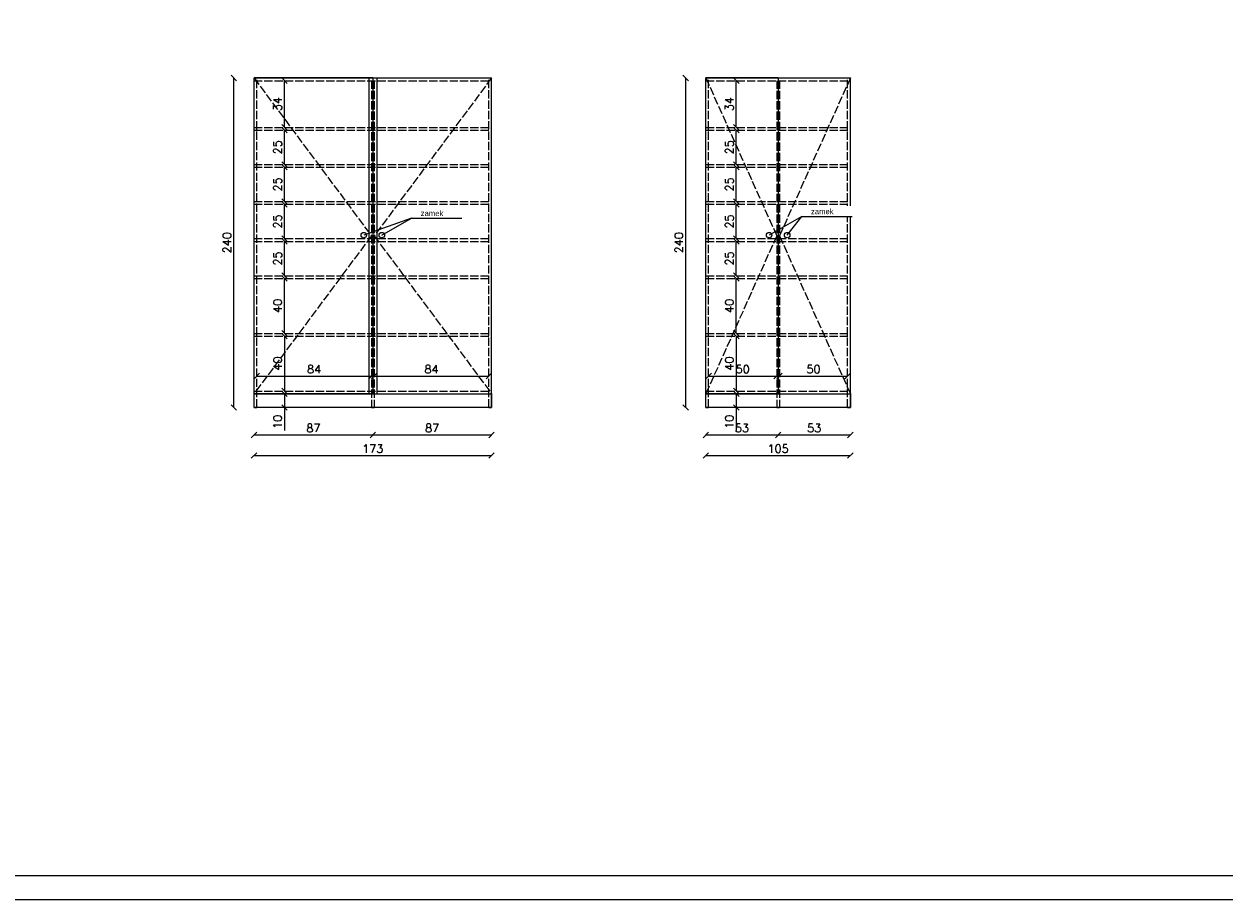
# Model space of a CAD drawing. Header units: centimetres. Extents: x 695802 to 711011, y 25963 to 44188.
# Tile 97 of 195: x 709631 to 710505, y 34296 to 34934. Entities that reach past the tile are written whole.
import ezdxf

# ---------------------------------------------------------------- set-up
doc = ezdxf.new("R2010")
doc.units = ezdxf.units.CM
doc.linetypes.add('ACAD_ISO02W100', pattern=[15, 12, -3])
doc.layers.get('0').update_dxf_attribs({"lineweight": 9})
doc.layers.get('Defpoints').update_dxf_attribs({"lineweight": 9})
doc.layers.add('Obrys powierzchni', color=50, linetype='Continuous', lineweight=9, plot=False)
for name, color, linetype, lineweight in [('S3_meble ruchome', 253, 'Continuous', 9), ('S3_wymiary', 4, 'Continuous', 0), ('Wymiary', 85, 'Continuous', 9)]:
    doc.layers.add(name, color=color, linetype=linetype, lineweight=lineweight)
doc.layers.add('S3_sufit S1', color=7, linetype='Continuous', lineweight=5, true_color=0x7f7f7f)
doc.styles.get("Standard").update_dxf_attribs({"font": 'romans.shx'})
doc.dimstyles.new('Copy of ADD-100', dxfattribs={"dimscale": 2, "dimtxt": 3, "dimasz": 2, "dimexe": 0.2, "dimexo": 0.1, "dimgap": 1, "dimtad": 1, "dimdec": 0, "dimdsep": 46, "dimtxsty": 'Standard', "dimblk": 'OBLIQUE', "dimblk1": 'ARCHTICK', "dimblk2": 'ARCHTICK', "dimcen": 0.1, "dimse1": 1, "dimse2": 1, "dimadec": 0, "dimazin": 0, "dimtfac": 1, "dimtdec": 0, "dimtofl": 0, "dimtmove": 0, "dimatfit": 3, "dimldrblk": 'OBLIQUE', "dimfxl": 0.2, "dimtolj": 1, "dimtzin": 0, "dimarcsym": 0})

# ---------------------------------------------------------------- blocks, each defined once
blk = doc.blocks.new('_Oblique')
at = {"color": 0, "linetype": 'ByBlock', "lineweight": -2}
blk.add_line((-0.5, -0.5), (0.5, 0.5), dxfattribs=at)
blk = doc.blocks.new('*D68')
at = {"layer": 'Defpoints', "color": 0, "lineweight": -3, "ltscale": 1.6}
for p in [(709798.27, 34706.97), (709798.27, 34666.97), (709820.42, 34666.97)]:
    blk.add_point(p, dxfattribs=at)
at = {"layer": 'S3_wymiary', "color": 0, "lineweight": -2, "ltscale": 1.6}
blk.add_line((709820.42, 34706.97), (709820.42, 34666.97), dxfattribs=at)
at = {"layer": 'S3_wymiary', "color": 0, "lineweight": -2, "ltscale": 1.6, "xscale": 4, "yscale": 4, "zscale": 4}
for p, rotation in [((709820.42, 34706.97), 90), ((709820.42, 34666.97), 270)]:
    blk.add_blockref('_Oblique', p, dxfattribs=dict(at, rotation=rotation))
at = {"layer": 'S3_wymiary', "color": 0, "ltscale": 1.6, "insert": (709815.42, 34686.97), "char_height": 6, "attachment_point": 5, "rotation": 90}
blk.add_mtext('\\A1;40', dxfattribs=at)
blk = doc.blocks.new('_ArchTick')
at = {"layer": 'Wymiary', "color": 0, "const_width": 0.15}
blk.add_lwpolyline([(-0.5, -0.5), (0.5, 0.5)], dxfattribs=at)
blk = doc.blocks.new('*D69')
at = {"layer": 'Defpoints', "color": 0, "lineweight": -3, "ltscale": 1.6}
for p in [(709798.27, 34748.97), (709820.42, 34748.97), (709798.27, 34708.97)]:
    blk.add_point(p, dxfattribs=at)
at = {"layer": 'S3_wymiary', "color": 0, "lineweight": -2, "ltscale": 1.6}
blk.add_line((709820.42, 34708.97), (709820.42, 34748.97), dxfattribs=at)
at = {"layer": 'S3_wymiary', "color": 0, "lineweight": -2, "ltscale": 1.6, "xscale": 4, "yscale": 4, "zscale": 4}
for p, rotation in [((709820.42, 34748.97), 90), ((709820.42, 34708.97), 270)]:
    blk.add_blockref('_Oblique', p, dxfattribs=dict(at, rotation=rotation))
at = {"layer": 'S3_wymiary', "color": 0, "ltscale": 1.6, "insert": (709815.42, 34728.97), "char_height": 6, "attachment_point": 5, "rotation": 90}
blk.add_mtext('\\A1;40', dxfattribs=at)
blk = doc.blocks.new('*D70')
at = {"layer": 'Defpoints', "color": 0, "lineweight": -3, "ltscale": 1.6}
for p in [(709798.27, 34802.97), (709820.42, 34802.97), (709798.27, 34777.97)]:
    blk.add_point(p, dxfattribs=at)
at = {"layer": 'S3_wymiary', "color": 0, "lineweight": -2, "ltscale": 1.6}
blk.add_line((709820.42, 34777.97), (709820.42, 34802.97), dxfattribs=at)
at = {"layer": 'S3_wymiary', "color": 0, "lineweight": -2, "ltscale": 1.6, "xscale": 4, "yscale": 4, "zscale": 4}
for p, rotation in [((709820.42, 34802.97), 90), ((709820.42, 34777.97), 270)]:
    blk.add_blockref('_Oblique', p, dxfattribs=dict(at, rotation=rotation))
at = {"layer": 'S3_wymiary', "color": 0, "ltscale": 1.6, "insert": (709815.42, 34790.47), "char_height": 6, "attachment_point": 5, "rotation": 90}
blk.add_mtext('\\A1;25', dxfattribs=at)
blk = doc.blocks.new('*D71')
at = {"layer": 'Defpoints', "color": 0, "lineweight": -3, "ltscale": 1.6}
for p in [(709798.27, 34775.97), (709820.42, 34775.97), (709798.27, 34750.97)]:
    blk.add_point(p, dxfattribs=at)
at = {"layer": 'S3_wymiary', "color": 0, "lineweight": -2, "ltscale": 1.6}
blk.add_line((709820.42, 34750.97), (709820.42, 34775.97), dxfattribs=at)
at = {"layer": 'S3_wymiary', "color": 0, "lineweight": -2, "ltscale": 1.6, "xscale": 4, "yscale": 4, "zscale": 4}
for p, rotation in [((709820.42, 34775.97), 90), ((709820.42, 34750.97), 270)]:
    blk.add_blockref('_Oblique', p, dxfattribs=dict(at, rotation=rotation))
at = {"layer": 'S3_wymiary', "color": 0, "ltscale": 1.6, "insert": (709815.42, 34763.47), "char_height": 6, "attachment_point": 5, "rotation": 90}
blk.add_mtext('\\A1;25', dxfattribs=at)
blk = doc.blocks.new('*D72')
at = {"layer": 'Defpoints', "color": 0, "lineweight": -3, "ltscale": 1.6}
for p in [(709798.27, 34829.97), (709820.42, 34829.97), (709798.27, 34804.97)]:
    blk.add_point(p, dxfattribs=at)
at = {"layer": 'S3_wymiary', "color": 0, "lineweight": -2, "ltscale": 1.6}
blk.add_line((709820.42, 34804.97), (709820.42, 34829.97), dxfattribs=at)
at = {"layer": 'S3_wymiary', "color": 0, "lineweight": -2, "ltscale": 1.6, "xscale": 4, "yscale": 4, "zscale": 4}
for p, rotation in [((709820.42, 34829.97), 90), ((709820.42, 34804.97), 270)]:
    blk.add_blockref('_Oblique', p, dxfattribs=dict(at, rotation=rotation))
at = {"layer": 'S3_wymiary', "color": 0, "ltscale": 1.6, "insert": (709815.42, 34817.47), "char_height": 6, "attachment_point": 5, "rotation": 90}
blk.add_mtext('\\A1;25', dxfattribs=at)
blk = doc.blocks.new('*D73')
at = {"layer": 'Defpoints', "color": 0, "lineweight": -3, "ltscale": 1.6}
for p in [(709798.27, 34856.97), (709820.42, 34856.97), (709798.27, 34831.97)]:
    blk.add_point(p, dxfattribs=at)
at = {"layer": 'S3_wymiary', "color": 0, "lineweight": -2, "ltscale": 1.6}
blk.add_line((709820.42, 34831.97), (709820.42, 34856.97), dxfattribs=at)
at = {"layer": 'S3_wymiary', "color": 0, "lineweight": -2, "ltscale": 1.6, "xscale": 4, "yscale": 4, "zscale": 4}
for p, rotation in [((709820.42, 34856.97), 90), ((709820.42, 34831.97), 270)]:
    blk.add_blockref('_Oblique', p, dxfattribs=dict(at, rotation=rotation))
at = {"layer": 'S3_wymiary', "color": 0, "ltscale": 1.6, "insert": (709815.42, 34844.47), "char_height": 6, "attachment_point": 5, "rotation": 90}
blk.add_mtext('\\A1;25', dxfattribs=at)
blk = doc.blocks.new('*D74')
at = {"layer": 'Defpoints', "color": 0, "lineweight": -3, "ltscale": 1.6}
for p in [(709798.27, 34892.97), (709820.42, 34892.97), (709798.27, 34858.97)]:
    blk.add_point(p, dxfattribs=at)
at = {"layer": 'S3_wymiary', "color": 0, "lineweight": -2, "ltscale": 1.6}
blk.add_line((709820.42, 34858.97), (709820.42, 34892.97), dxfattribs=at)
at = {"layer": 'S3_wymiary', "color": 0, "lineweight": -2, "ltscale": 1.6, "xscale": 4, "yscale": 4, "zscale": 4}
for p, rotation in [((709820.42, 34892.97), 90), ((709820.42, 34858.97), 270)]:
    blk.add_blockref('_Oblique', p, dxfattribs=dict(at, rotation=rotation))
at = {"layer": 'S3_wymiary', "color": 0, "ltscale": 1.6, "insert": (709815.42, 34875.97), "char_height": 6, "attachment_point": 5, "rotation": 90}
blk.add_mtext('\\A1;34', dxfattribs=at)
blk = doc.blocks.new('*D75')
at = {"layer": 'Defpoints', "color": 0, "lineweight": -3, "ltscale": 1.6}
for p in [(709883.77, 34677.9), (709800.27, 34666.97), (709883.77, 34666.97)]:
    blk.add_point(p, dxfattribs=at)
at = {"layer": 'S3_wymiary', "color": 0, "lineweight": -2, "ltscale": 1.6}
blk.add_line((709800.27, 34677.9), (709883.77, 34677.9), dxfattribs=at)
at = {"layer": 'S3_wymiary', "color": 0, "lineweight": -2, "ltscale": 1.6, "xscale": 4, "yscale": 4, "zscale": 4, "rotation": 180}
blk.add_blockref('_Oblique', (709800.27, 34677.9), dxfattribs=at)
at = {"layer": 'S3_wymiary', "color": 0, "lineweight": -2, "ltscale": 1.6, "xscale": 4, "yscale": 4, "zscale": 4}
blk.add_blockref('_Oblique', (709883.77, 34677.9), dxfattribs=at)
at = {"layer": 'S3_wymiary', "color": 0, "ltscale": 1.6, "insert": (709842.02, 34682.9), "char_height": 6, "attachment_point": 5}
blk.add_mtext('\\A1;84', dxfattribs=at)
blk = doc.blocks.new('*D76')
at = {"layer": 'Defpoints', "color": 0, "lineweight": -3, "ltscale": 1.6}
for p in [(709969.27, 34677.9), (709885.77, 34666.97), (709969.27, 34666.97)]:
    blk.add_point(p, dxfattribs=at)
at = {"layer": 'S3_wymiary', "color": 0, "lineweight": -2, "ltscale": 1.6}
blk.add_line((709885.77, 34677.9), (709969.27, 34677.9), dxfattribs=at)
at = {"layer": 'S3_wymiary', "color": 0, "lineweight": -2, "ltscale": 1.6, "xscale": 4, "yscale": 4, "zscale": 4, "rotation": 180}
blk.add_blockref('_Oblique', (709885.77, 34677.9), dxfattribs=at)
at = {"layer": 'S3_wymiary', "color": 0, "lineweight": -2, "ltscale": 1.6, "xscale": 4, "yscale": 4, "zscale": 4}
blk.add_blockref('_Oblique', (709969.27, 34677.9), dxfattribs=at)
at = {"layer": 'S3_wymiary', "color": 0, "ltscale": 1.6, "insert": (709927.52, 34682.9), "char_height": 6, "attachment_point": 5}
blk.add_mtext('\\A1;84', dxfattribs=at)
blk = doc.blocks.new('*D77')
at = {"layer": 'Defpoints', "color": 0, "lineweight": -3, "ltscale": 1.6}
for p in [(709783.62, 34894.97), (709798.27, 34894.97), (709798.27, 34654.97)]:
    blk.add_point(p, dxfattribs=at)
at = {"layer": 'S3_wymiary', "color": 0, "lineweight": -2, "ltscale": 1.6}
blk.add_line((709783.62, 34654.97), (709783.62, 34894.97), dxfattribs=at)
at = {"layer": 'S3_wymiary', "color": 0, "lineweight": -2, "ltscale": 1.6, "xscale": 4, "yscale": 4, "zscale": 4}
for p, rotation in [((709783.62, 34894.97), 90), ((709783.62, 34654.97), 270)]:
    blk.add_blockref('_Oblique', p, dxfattribs=dict(at, rotation=rotation))
at = {"layer": 'S3_wymiary', "color": 0, "ltscale": 1.6, "insert": (709778.62, 34774.97), "char_height": 6, "attachment_point": 5, "rotation": 90}
blk.add_mtext('\\A1;240', dxfattribs=at)
blk = doc.blocks.new('*D78')
at = {"layer": 'Defpoints', "color": 0, "lineweight": -3, "ltscale": 1.6}
for p in [(709798.27, 34664.97), (709798.27, 34654.97), (709820.42, 34654.97)]:
    blk.add_point(p, dxfattribs=at)
at = {"layer": 'S3_wymiary', "color": 0, "lineweight": -2, "ltscale": 1.6}
for p, q in [((709820.42, 34664.97), (709820.42, 34654.97)), ((709820.42, 34654.97), (709820.42, 34638.15))]:
    blk.add_line(p, q, dxfattribs=at)
at = {"layer": 'S3_wymiary', "color": 0, "lineweight": -2, "ltscale": 1.6, "xscale": 4, "yscale": 4, "zscale": 4}
for p, rotation in [((709820.42, 34664.97), 90), ((709820.42, 34654.97), 270)]:
    blk.add_blockref('_Oblique', p, dxfattribs=dict(at, rotation=rotation))
at = {"layer": 'S3_wymiary', "color": 0, "ltscale": 1.6, "insert": (709815.42, 34644.56), "char_height": 6, "attachment_point": 5, "rotation": 90}
blk.add_mtext('\\A1;10', dxfattribs=at)
blk = doc.blocks.new('*D81')
at = {"layer": 'Defpoints', "color": 0, "lineweight": -3, "ltscale": 1.6}
for p in [(710127.3, 34706.97), (710127.3, 34666.97), (710149.45, 34666.97)]:
    blk.add_point(p, dxfattribs=at)
at = {"layer": 'S3_wymiary', "color": 0, "lineweight": -2, "ltscale": 1.6}
blk.add_line((710149.45, 34706.97), (710149.45, 34666.97), dxfattribs=at)
at = {"layer": 'S3_wymiary', "color": 0, "lineweight": -2, "ltscale": 1.6, "xscale": 4, "yscale": 4, "zscale": 4}
for p, rotation in [((710149.45, 34706.97), 90), ((710149.45, 34666.97), 270)]:
    blk.add_blockref('_Oblique', p, dxfattribs=dict(at, rotation=rotation))
at = {"layer": 'S3_wymiary', "color": 0, "ltscale": 1.6, "insert": (710144.45, 34686.97), "char_height": 6, "attachment_point": 5, "rotation": 90}
blk.add_mtext('\\A1;40', dxfattribs=at)
blk = doc.blocks.new('*D82')
at = {"layer": 'Defpoints', "color": 0, "lineweight": -3, "ltscale": 1.6}
for p in [(710127.3, 34748.97), (710149.45, 34748.97), (710127.3, 34708.97)]:
    blk.add_point(p, dxfattribs=at)
at = {"layer": 'S3_wymiary', "color": 0, "lineweight": -2, "ltscale": 1.6}
blk.add_line((710149.45, 34708.97), (710149.45, 34748.97), dxfattribs=at)
at = {"layer": 'S3_wymiary', "color": 0, "lineweight": -2, "ltscale": 1.6, "xscale": 4, "yscale": 4, "zscale": 4}
for p, rotation in [((710149.45, 34748.97), 90), ((710149.45, 34708.97), 270)]:
    blk.add_blockref('_Oblique', p, dxfattribs=dict(at, rotation=rotation))
at = {"layer": 'S3_wymiary', "color": 0, "ltscale": 1.6, "insert": (710144.45, 34728.97), "char_height": 6, "attachment_point": 5, "rotation": 90}
blk.add_mtext('\\A1;40', dxfattribs=at)
blk = doc.blocks.new('*D83')
at = {"layer": 'Defpoints', "color": 0, "lineweight": -3, "ltscale": 1.6}
for p in [(710127.3, 34802.97), (710149.45, 34802.97), (710127.3, 34777.97)]:
    blk.add_point(p, dxfattribs=at)
at = {"layer": 'S3_wymiary', "color": 0, "lineweight": -2, "ltscale": 1.6}
blk.add_line((710149.45, 34777.97), (710149.45, 34802.97), dxfattribs=at)
at = {"layer": 'S3_wymiary', "color": 0, "lineweight": -2, "ltscale": 1.6, "xscale": 4, "yscale": 4, "zscale": 4}
for p, rotation in [((710149.45, 34802.97), 90), ((710149.45, 34777.97), 270)]:
    blk.add_blockref('_Oblique', p, dxfattribs=dict(at, rotation=rotation))
at = {"layer": 'S3_wymiary', "color": 0, "ltscale": 1.6, "insert": (710144.45, 34790.47), "char_height": 6, "attachment_point": 5, "rotation": 90}
blk.add_mtext('\\A1;25', dxfattribs=at)
blk = doc.blocks.new('*D84')
at = {"layer": 'Defpoints', "color": 0, "lineweight": -3, "ltscale": 1.6}
for p in [(710127.3, 34775.97), (710149.45, 34775.97), (710127.3, 34750.97)]:
    blk.add_point(p, dxfattribs=at)
at = {"layer": 'S3_wymiary', "color": 0, "lineweight": -2, "ltscale": 1.6}
blk.add_line((710149.45, 34750.97), (710149.45, 34775.97), dxfattribs=at)
at = {"layer": 'S3_wymiary', "color": 0, "lineweight": -2, "ltscale": 1.6, "xscale": 4, "yscale": 4, "zscale": 4}
for p, rotation in [((710149.45, 34775.97), 90), ((710149.45, 34750.97), 270)]:
    blk.add_blockref('_Oblique', p, dxfattribs=dict(at, rotation=rotation))
at = {"layer": 'S3_wymiary', "color": 0, "ltscale": 1.6, "insert": (710144.45, 34763.47), "char_height": 6, "attachment_point": 5, "rotation": 90}
blk.add_mtext('\\A1;25', dxfattribs=at)
blk = doc.blocks.new('*D85')
at = {"layer": 'Defpoints', "color": 0, "lineweight": -3, "ltscale": 1.6}
for p in [(710127.3, 34829.97), (710149.45, 34829.97), (710127.3, 34804.97)]:
    blk.add_point(p, dxfattribs=at)
at = {"layer": 'S3_wymiary', "color": 0, "lineweight": -2, "ltscale": 1.6}
blk.add_line((710149.45, 34804.97), (710149.45, 34829.97), dxfattribs=at)
at = {"layer": 'S3_wymiary', "color": 0, "lineweight": -2, "ltscale": 1.6, "xscale": 4, "yscale": 4, "zscale": 4}
for p, rotation in [((710149.45, 34829.97), 90), ((710149.45, 34804.97), 270)]:
    blk.add_blockref('_Oblique', p, dxfattribs=dict(at, rotation=rotation))
at = {"layer": 'S3_wymiary', "color": 0, "ltscale": 1.6, "insert": (710144.45, 34817.47), "char_height": 6, "attachment_point": 5, "rotation": 90}
blk.add_mtext('\\A1;25', dxfattribs=at)
blk = doc.blocks.new('*D86')
at = {"layer": 'Defpoints', "color": 0, "lineweight": -3, "ltscale": 1.6}
for p in [(710127.3, 34856.97), (710149.45, 34856.97), (710127.3, 34831.97)]:
    blk.add_point(p, dxfattribs=at)
at = {"layer": 'S3_wymiary', "color": 0, "lineweight": -2, "ltscale": 1.6}
blk.add_line((710149.45, 34831.97), (710149.45, 34856.97), dxfattribs=at)
at = {"layer": 'S3_wymiary', "color": 0, "lineweight": -2, "ltscale": 1.6, "xscale": 4, "yscale": 4, "zscale": 4}
for p, rotation in [((710149.45, 34856.97), 90), ((710149.45, 34831.97), 270)]:
    blk.add_blockref('_Oblique', p, dxfattribs=dict(at, rotation=rotation))
at = {"layer": 'S3_wymiary', "color": 0, "ltscale": 1.6, "insert": (710144.45, 34844.47), "char_height": 6, "attachment_point": 5, "rotation": 90}
blk.add_mtext('\\A1;25', dxfattribs=at)
blk = doc.blocks.new('*D87')
at = {"layer": 'Defpoints', "color": 0, "lineweight": -3, "ltscale": 1.6}
for p in [(710127.3, 34892.97), (710149.45, 34892.97), (710127.3, 34858.97)]:
    blk.add_point(p, dxfattribs=at)
at = {"layer": 'S3_wymiary', "color": 0, "lineweight": -2, "ltscale": 1.6}
blk.add_line((710149.45, 34858.97), (710149.45, 34892.97), dxfattribs=at)
at = {"layer": 'S3_wymiary', "color": 0, "lineweight": -2, "ltscale": 1.6, "xscale": 4, "yscale": 4, "zscale": 4}
for p, rotation in [((710149.45, 34892.97), 90), ((710149.45, 34858.97), 270)]:
    blk.add_blockref('_Oblique', p, dxfattribs=dict(at, rotation=rotation))
at = {"layer": 'S3_wymiary', "color": 0, "ltscale": 1.6, "insert": (710144.45, 34875.97), "char_height": 6, "attachment_point": 5, "rotation": 90}
blk.add_mtext('\\A1;34', dxfattribs=at)
blk = doc.blocks.new('*D88')
at = {"layer": 'Defpoints', "color": 0, "lineweight": -3, "ltscale": 1.6}
for p in [(710178.92, 34677.9), (710129.3, 34666.97), (710178.92, 34666.97)]:
    blk.add_point(p, dxfattribs=at)
at = {"layer": 'S3_wymiary', "color": 0, "lineweight": -2, "ltscale": 1.6}
blk.add_line((710129.3, 34677.9), (710178.92, 34677.9), dxfattribs=at)
at = {"layer": 'S3_wymiary', "color": 0, "lineweight": -2, "ltscale": 1.6, "xscale": 4, "yscale": 4, "zscale": 4, "rotation": 180}
blk.add_blockref('_Oblique', (710129.3, 34677.9), dxfattribs=at)
at = {"layer": 'S3_wymiary', "color": 0, "lineweight": -2, "ltscale": 1.6, "xscale": 4, "yscale": 4, "zscale": 4}
blk.add_blockref('_Oblique', (710178.92, 34677.9), dxfattribs=at)
at = {"layer": 'S3_wymiary', "color": 0, "ltscale": 1.6, "insert": (710154.11, 34682.9), "char_height": 6, "attachment_point": 5}
blk.add_mtext('\\A1;50', dxfattribs=at)
blk = doc.blocks.new('*D89')
at = {"layer": 'Defpoints', "color": 0, "lineweight": -3, "ltscale": 1.6}
for p in [(710230.54, 34677.9), (710180.92, 34666.97), (710230.54, 34666.97)]:
    blk.add_point(p, dxfattribs=at)
at = {"layer": 'S3_wymiary', "color": 0, "lineweight": -2, "ltscale": 1.6}
blk.add_line((710180.92, 34677.9), (710230.54, 34677.9), dxfattribs=at)
at = {"layer": 'S3_wymiary', "color": 0, "lineweight": -2, "ltscale": 1.6, "xscale": 4, "yscale": 4, "zscale": 4, "rotation": 180}
blk.add_blockref('_Oblique', (710180.92, 34677.9), dxfattribs=at)
at = {"layer": 'S3_wymiary', "color": 0, "lineweight": -2, "ltscale": 1.6, "xscale": 4, "yscale": 4, "zscale": 4}
blk.add_blockref('_Oblique', (710230.54, 34677.9), dxfattribs=at)
at = {"layer": 'S3_wymiary', "color": 0, "ltscale": 1.6, "insert": (710205.73, 34682.9), "char_height": 6, "attachment_point": 5}
blk.add_mtext('\\A1;50', dxfattribs=at)
blk = doc.blocks.new('*D90')
at = {"layer": 'Defpoints', "color": 0, "lineweight": -3, "ltscale": 1.6}
for p in [(710112.65, 34894.97), (710127.3, 34894.97), (710127.3, 34654.97)]:
    blk.add_point(p, dxfattribs=at)
at = {"layer": 'S3_wymiary', "color": 0, "lineweight": -2, "ltscale": 1.6}
blk.add_line((710112.65, 34654.97), (710112.65, 34894.97), dxfattribs=at)
at = {"layer": 'S3_wymiary', "color": 0, "lineweight": -2, "ltscale": 1.6, "xscale": 4, "yscale": 4, "zscale": 4}
for p, rotation in [((710112.65, 34894.97), 90), ((710112.65, 34654.97), 270)]:
    blk.add_blockref('_Oblique', p, dxfattribs=dict(at, rotation=rotation))
at = {"layer": 'S3_wymiary', "color": 0, "ltscale": 1.6, "insert": (710107.65, 34774.97), "char_height": 6, "attachment_point": 5, "rotation": 90}
blk.add_mtext('\\A1;240', dxfattribs=at)
blk = doc.blocks.new('*D91')
at = {"layer": 'Defpoints', "color": 0, "lineweight": -3, "ltscale": 1.6}
for p in [(710127.3, 34894.97), (710232.54, 34894.97), (710232.54, 34619.97)]:
    blk.add_point(p, dxfattribs=at)
at = {"layer": 'S3_wymiary', "color": 0, "lineweight": -2, "ltscale": 1.6}
blk.add_line((710127.3, 34619.97), (710232.54, 34619.97), dxfattribs=at)
at = {"layer": 'S3_wymiary', "color": 0, "lineweight": -2, "ltscale": 1.6, "xscale": 4, "yscale": 4, "zscale": 4, "rotation": 180}
blk.add_blockref('_Oblique', (710127.3, 34619.97), dxfattribs=at)
at = {"layer": 'S3_wymiary', "color": 0, "lineweight": -2, "ltscale": 1.6, "xscale": 4, "yscale": 4, "zscale": 4}
blk.add_blockref('_Oblique', (710232.54, 34619.97), dxfattribs=at)
at = {"layer": 'S3_wymiary', "color": 0, "ltscale": 1.6, "insert": (710179.92, 34624.97), "char_height": 6, "attachment_point": 5}
blk.add_mtext('\\A1;105', dxfattribs=at)
blk = doc.blocks.new('*D92')
at = {"layer": 'Defpoints', "color": 0, "lineweight": -3, "ltscale": 1.6}
for p in [(710127.3, 34664.97), (710127.3, 34654.97), (710149.45, 34654.97)]:
    blk.add_point(p, dxfattribs=at)
at = {"layer": 'S3_wymiary', "color": 0, "lineweight": -2, "ltscale": 1.6}
for p, q in [((710149.45, 34664.97), (710149.45, 34654.97)), ((710149.45, 34654.97), (710149.45, 34638.15))]:
    blk.add_line(p, q, dxfattribs=at)
at = {"layer": 'S3_wymiary', "color": 0, "lineweight": -2, "ltscale": 1.6, "xscale": 4, "yscale": 4, "zscale": 4}
for p, rotation in [((710149.45, 34664.97), 90), ((710149.45, 34654.97), 270)]:
    blk.add_blockref('_Oblique', p, dxfattribs=dict(at, rotation=rotation))
at = {"layer": 'S3_wymiary', "color": 0, "ltscale": 1.6, "insert": (710144.45, 34644.56), "char_height": 6, "attachment_point": 5, "rotation": 90}
blk.add_mtext('\\A1;10', dxfattribs=at)
blk = doc.blocks.new('*D93')
at = {"layer": 'Defpoints', "color": 0, "lineweight": -3, "ltscale": 1.6}
for p in [(710127.3, 34664.97), (710179.92, 34664.97), (710179.92, 34634.97)]:
    blk.add_point(p, dxfattribs=at)
at = {"layer": 'S3_wymiary', "color": 0, "lineweight": -2, "ltscale": 1.6}
blk.add_line((710127.3, 34634.97), (710179.92, 34634.97), dxfattribs=at)
at = {"layer": 'S3_wymiary', "color": 0, "lineweight": -2, "ltscale": 1.6, "xscale": 4, "yscale": 4, "zscale": 4, "rotation": 180}
blk.add_blockref('_Oblique', (710127.3, 34634.97), dxfattribs=at)
at = {"layer": 'S3_wymiary', "color": 0, "lineweight": -2, "ltscale": 1.6, "xscale": 4, "yscale": 4, "zscale": 4}
blk.add_blockref('_Oblique', (710179.92, 34634.97), dxfattribs=at)
at = {"layer": 'S3_wymiary', "color": 0, "ltscale": 1.6, "insert": (710153.61, 34639.97), "char_height": 6, "attachment_point": 5}
blk.add_mtext('\\A1;53', dxfattribs=at)
blk = doc.blocks.new('*D94')
at = {"layer": 'Defpoints', "color": 0, "lineweight": -3, "ltscale": 1.6}
for p in [(710179.92, 34664.97), (710232.54, 34664.97), (710232.54, 34634.97)]:
    blk.add_point(p, dxfattribs=at)
at = {"layer": 'S3_wymiary', "color": 0, "lineweight": -2, "ltscale": 1.6}
blk.add_line((710179.92, 34634.97), (710232.54, 34634.97), dxfattribs=at)
at = {"layer": 'S3_wymiary', "color": 0, "lineweight": -2, "ltscale": 1.6, "xscale": 4, "yscale": 4, "zscale": 4, "rotation": 180}
blk.add_blockref('_Oblique', (710179.92, 34634.97), dxfattribs=at)
at = {"layer": 'S3_wymiary', "color": 0, "lineweight": -2, "ltscale": 1.6, "xscale": 4, "yscale": 4, "zscale": 4}
blk.add_blockref('_Oblique', (710232.54, 34634.97), dxfattribs=at)
at = {"layer": 'S3_wymiary', "color": 0, "ltscale": 1.6, "insert": (710206.23, 34639.97), "char_height": 6, "attachment_point": 5}
blk.add_mtext('\\A1;53', dxfattribs=at)
blk = doc.blocks.new('*D95')
at = {"layer": 'Defpoints', "color": 0, "lineweight": -3, "ltscale": 1.6}
for p in [(709798.27, 34894.97), (709971.27, 34894.97), (709971.27, 34619.97)]:
    blk.add_point(p, dxfattribs=at)
at = {"layer": 'S3_wymiary', "color": 0, "lineweight": -2, "ltscale": 1.6}
blk.add_line((709798.27, 34619.97), (709971.27, 34619.97), dxfattribs=at)
at = {"layer": 'S3_wymiary', "color": 0, "lineweight": -2, "ltscale": 1.6, "xscale": 4, "yscale": 4, "zscale": 4, "rotation": 180}
blk.add_blockref('_Oblique', (709798.27, 34619.97), dxfattribs=at)
at = {"layer": 'S3_wymiary', "color": 0, "lineweight": -2, "ltscale": 1.6, "xscale": 4, "yscale": 4, "zscale": 4}
blk.add_blockref('_Oblique', (709971.27, 34619.97), dxfattribs=at)
at = {"layer": 'S3_wymiary', "color": 0, "ltscale": 1.6, "insert": (709884.77, 34624.97), "char_height": 6, "attachment_point": 5}
blk.add_mtext('\\A1;173', dxfattribs=at)
blk = doc.blocks.new('*D96')
at = {"layer": 'Defpoints', "color": 0, "lineweight": -3, "ltscale": 1.6}
for p in [(709798.27, 34664.97), (709884.77, 34664.97), (709884.77, 34634.97)]:
    blk.add_point(p, dxfattribs=at)
at = {"layer": 'S3_wymiary', "color": 0, "lineweight": -2, "ltscale": 1.6}
blk.add_line((709798.27, 34634.97), (709884.77, 34634.97), dxfattribs=at)
at = {"layer": 'S3_wymiary', "color": 0, "lineweight": -2, "ltscale": 1.6, "xscale": 4, "yscale": 4, "zscale": 4, "rotation": 180}
blk.add_blockref('_Oblique', (709798.27, 34634.97), dxfattribs=at)
at = {"layer": 'S3_wymiary', "color": 0, "lineweight": -2, "ltscale": 1.6, "xscale": 4, "yscale": 4, "zscale": 4}
blk.add_blockref('_Oblique', (709884.77, 34634.97), dxfattribs=at)
at = {"layer": 'S3_wymiary', "color": 0, "ltscale": 1.6, "insert": (709841.52, 34639.97), "char_height": 6, "attachment_point": 5}
blk.add_mtext('\\A1;87', dxfattribs=at)
blk = doc.blocks.new('*D97')
at = {"layer": 'Defpoints', "color": 0, "lineweight": -3, "ltscale": 1.6}
for p in [(709884.77, 34664.97), (709971.27, 34664.97), (709971.27, 34634.97)]:
    blk.add_point(p, dxfattribs=at)
at = {"layer": 'S3_wymiary', "color": 0, "lineweight": -2, "ltscale": 1.6}
blk.add_line((709884.77, 34634.97), (709971.27, 34634.97), dxfattribs=at)
at = {"layer": 'S3_wymiary', "color": 0, "lineweight": -2, "ltscale": 1.6, "xscale": 4, "yscale": 4, "zscale": 4, "rotation": 180}
blk.add_blockref('_Oblique', (709884.77, 34634.97), dxfattribs=at)
at = {"layer": 'S3_wymiary', "color": 0, "lineweight": -2, "ltscale": 1.6, "xscale": 4, "yscale": 4, "zscale": 4}
blk.add_blockref('_Oblique', (709971.27, 34634.97), dxfattribs=at)
at = {"layer": 'S3_wymiary', "color": 0, "ltscale": 1.6, "insert": (709928.02, 34639.97), "char_height": 6, "attachment_point": 5}
blk.add_mtext('\\A1;87', dxfattribs=at)

msp = doc.modelspace()

# ---------------------------------------------------------------- linework, layer by layer
at = {"layer": 'Obrys powierzchni', "ltscale": 1.6}
for points in [[(708040.56, 34296.35), (708040.56, 36396.35), (711010.56, 36396.35), (711010.56, 34296.35)], [(708058.06, 34313.85), (708058.06, 36378.85), (710993.06, 36378.85), (710993.06, 34313.85)]]:
    msp.add_lwpolyline(points, close=True, dxfattribs=at)
at = {"layer": 'S3_meble ruchome', "ltscale": 1.6}
for p, q in [((709798.27, 34654.97), (709798.27, 34894.97)), ((709798.27, 34894.97), (709971.27, 34894.97)), ((709884.77, 34894.97), (709798.27, 34894.97)), ((709881.77, 34894.97), (709881.77, 34664.97)), ((709884.77, 34894.97), (709884.77, 34664.97)), ((709887.77, 34894.97), (709887.77, 34664.97)), ((709971.27, 34654.97), (709971.27, 34894.97)), ((710127.3, 34654.97), (710127.3, 34894.97)), ((710127.3, 34894.97), (710232.54, 34894.97)), ((710179.92, 34894.97), (710127.3, 34894.97)), ((710179.92, 34894.97), (710179.92, 34664.97)), ((710232.54, 34654.97), (710232.54, 34894.97)), ((709884.77, 34664.97), (709798.27, 34664.97)), ((709884.77, 34664.97), (709971.27, 34664.97)), ((710179.92, 34664.97), (710127.3, 34664.97)), ((710179.92, 34664.97), (710232.54, 34664.97))]:
    msp.add_line(p, q, dxfattribs=at)
for points in [[(709798.27, 34664.97), (709971.27, 34664.97), (709971.27, 34654.97), (709798.27, 34654.97)], [(710127.3, 34664.97), (710232.54, 34664.97), (710232.54, 34654.97), (710127.3, 34654.97)]]:
    msp.add_lwpolyline(points, close=True, dxfattribs=at)
at = {"layer": 'S3_sufit S1', "ltscale": 1.6}
for centre in [(709878.2, 34780.51), (709891.34, 34780.51), (710173.35, 34780.51), (710186.49, 34780.51)]:
    msp.add_circle(centre, 2, dxfattribs=at)
at = {"layer": 'S3_wymiary', "linetype": 'ACAD_ISO02W100', "ltscale": 0.5}
for p, q in [((709798.27, 34894.97), (709883.77, 34779.97)), ((709798.27, 34892.97), (709971.27, 34892.97)), ((709800.27, 34654.97), (709800.27, 34894.97)), ((709883.77, 34892.97), (709883.77, 34654.97)), ((709971.27, 34894.97), (709885.77, 34779.97)), ((709885.77, 34892.97), (709885.77, 34654.97)), ((709969.27, 34654.97), (709969.27, 34894.97)), ((710127.3, 34894.97), (710178.92, 34779.97)), ((710127.3, 34892.97), (710232.54, 34892.97)), ((710129.3, 34654.97), (710129.3, 34894.97)), ((710178.92, 34892.97), (710178.92, 34654.97)), ((710232.54, 34894.97), (710180.92, 34779.97)), ((710180.92, 34892.97), (710180.92, 34654.97)), ((710230.54, 34654.97), (710230.54, 34894.97)), ((709798.27, 34858.97), (709971.27, 34858.97)), ((709798.27, 34856.97), (709971.27, 34856.97)), ((710127.3, 34858.97), (710232.54, 34858.97)), ((710127.3, 34856.97), (710232.54, 34856.97)), ((709798.27, 34831.97), (709971.27, 34831.97)), ((710127.3, 34831.97), (710232.54, 34831.97)), ((709798.27, 34829.97), (709971.27, 34829.97)), ((710127.3, 34829.97), (710232.54, 34829.97)), ((709798.27, 34804.97), (709971.27, 34804.97)), ((710127.3, 34804.97), (710232.54, 34804.97)), ((709798.27, 34802.97), (709971.27, 34802.97)), ((710127.3, 34802.97), (710232.54, 34802.97)), ((709883.77, 34779.97), (709798.27, 34664.97)), ((709798.27, 34777.97), (709971.27, 34777.97)), ((709885.77, 34779.97), (709971.27, 34664.97)), ((710178.92, 34779.97), (710127.3, 34664.97)), ((710127.3, 34777.97), (710232.54, 34777.97)), ((710180.92, 34779.97), (710232.54, 34664.97)), ((709798.27, 34775.97), (709971.27, 34775.97)), ((710127.3, 34775.97), (710232.54, 34775.97)), ((709798.27, 34750.97), (709971.27, 34750.97)), ((709798.27, 34748.97), (709971.27, 34748.97)), ((710127.3, 34750.97), (710232.54, 34750.97)), ((710127.3, 34748.97), (710232.54, 34748.97)), ((709798.27, 34708.97), (709971.27, 34708.97)), ((710127.3, 34708.97), (710232.54, 34708.97)), ((709798.27, 34706.97), (709971.27, 34706.97)), ((710127.3, 34706.97), (710232.54, 34706.97)), ((709798.27, 34666.97), (709971.27, 34666.97)), ((709798.27, 34664.97), (709971.27, 34664.97)), ((710127.3, 34666.97), (710232.54, 34666.97)), ((710127.3, 34664.97), (710232.54, 34664.97)), ((709883.77, 34654.97), (709885.77, 34654.97)), ((710178.92, 34654.97), (710180.92, 34654.97))]:
    msp.add_line(p, q, dxfattribs=at)
at = {"layer": 'S3_wymiary', "ltscale": 1.6}
for p, q in [((709912.89, 34792.77), (709878.2, 34780.51)), ((709891.34, 34780.51), (709912.89, 34792.77)), ((710197.1, 34794.1), (710173.35, 34780.51)), ((710186.49, 34780.51), (710197.1, 34794.1)), ((709798.27, 34654.97), (709800.27, 34654.97)), ((709969.27, 34654.97), (709971.27, 34654.97)), ((710127.3, 34654.97), (710129.3, 34654.97)), ((710230.54, 34654.97), (710232.54, 34654.97))]:
    msp.add_line(p, q, dxfattribs=at)

# ---------------------------------------------------------------- dimensions: what is measured, and where the dimension line sits
for base, p1, p2, picture, middle in [((709783.62, 34894.97), (709798.27, 34654.97), (709798.27, 34894.97), '*D77', (709778.62, 34774.97)), ((710112.65, 34894.97), (710127.3, 34654.97), (710127.3, 34894.97), '*D90', (710107.65, 34774.97)), ((709820.42, 34666.97), (709798.27, 34706.97), (709798.27, 34666.97), '*D68', (709815.42, 34686.97)), ((710149.45, 34666.97), (710127.3, 34706.97), (710127.3, 34666.97), '*D81', (710144.45, 34686.97)), ((709820.42, 34654.97), (709798.27, 34664.97), (709798.27, 34654.97), '*D78', (709815.42, 34644.56)), ((710149.45, 34654.97), (710127.3, 34664.97), (710127.3, 34654.97), '*D92', (710144.45, 34644.56))]:
    dim = msp.add_linear_dim(base=base, p1=p1, p2=p2, angle=90, dimstyle='Copy of ADD-100', dxfattribs=at)
    dim.commit()
    dim.dimension.update_dxf_attribs({"geometry": picture, "text_midpoint": middle})
for base, p1, p2, picture, middle in [((709971.27, 34619.97), (709798.27, 34894.97), (709971.27, 34894.97), '*D95', (709884.77, 34624.97)), ((710232.54, 34619.97), (710127.3, 34894.97), (710232.54, 34894.97), '*D91', (710179.92, 34624.97)), ((709883.77079453, 34677.89862336), (709800.27079453, 34666.96913692), (709883.77079453, 34666.96913692), '*D75', (709842.02079453, 34682.89862336)), ((709969.27079453, 34677.89862336), (709885.77079453, 34666.96913692), (709969.27079453, 34666.96913692), '*D76', (709927.52079453, 34682.89862336)), ((710178.92, 34677.9), (710129.3, 34666.97), (710178.92, 34666.97), '*D88', (710154.11, 34682.9)), ((710230.54, 34677.9), (710180.92, 34666.97), (710230.54, 34666.97), '*D89', (710205.73, 34682.9)), ((709884.77079453, 34634.96913692), (709798.27079453, 34664.96913692), (709884.77079453, 34664.96913692), '*D96', (709841.52079453, 34639.96913692)), ((709971.27079453, 34634.96913692), (709884.77079453, 34664.96913692), (709971.27079453, 34664.96913692), '*D97', (709928.02079453, 34639.96913692)), ((710179.92, 34634.97), (710127.3, 34664.97), (710179.92, 34664.97), '*D93', (710153.61, 34639.97)), ((710232.54, 34634.97), (710179.92, 34664.97), (710232.54, 34664.97), '*D94', (710206.23, 34639.97))]:
    dim = msp.add_linear_dim(base=base, p1=p1, p2=p2, dimstyle='Copy of ADD-100', dxfattribs=at)
    dim.commit()
    dim.dimension.update_dxf_attribs({"geometry": picture, "text_midpoint": middle})
for base, p1, p2, picture, middle in [((709820.42, 34892.97), (709798.27, 34858.97), (709798.27, 34892.97), '*D74', (709815.42, 34875.97)), ((710149.45, 34892.97), (710127.3, 34858.97), (710127.3, 34892.97), '*D87', (710144.45, 34875.97)), ((709820.42, 34856.97), (709798.27, 34831.97), (709798.27, 34856.97), '*D73', (709815.42, 34844.47)), ((710149.45, 34856.97), (710127.3, 34831.97), (710127.3, 34856.97), '*D86', (710144.45, 34844.47)), ((709820.42, 34829.97), (709798.27, 34804.97), (709798.27, 34829.97), '*D72', (709815.42, 34817.47)), ((710149.45, 34829.97), (710127.3, 34804.97), (710127.3, 34829.97), '*D85', (710144.45, 34817.47)), ((709820.42, 34802.97), (709798.27, 34777.97), (709798.27, 34802.97), '*D70', (709815.42, 34790.47)), ((710149.45, 34802.97), (710127.3, 34777.97), (710127.3, 34802.97), '*D83', (710144.45, 34790.47)), ((709820.42, 34775.97), (709798.27, 34750.97), (709798.27, 34775.97), '*D71', (709815.42, 34763.47)), ((710149.45, 34775.97), (710127.3, 34750.97), (710127.3, 34775.97), '*D84', (710144.45, 34763.47)), ((709820.42, 34748.97), (709798.27, 34708.97), (709798.27, 34748.97), '*D69', (709815.42, 34728.97)), ((710149.45, 34748.97), (710127.3, 34708.97), (710127.3, 34748.97), '*D82', (710144.45, 34728.97))]:
    dim = msp.add_linear_dim(base=base, p1=p1, p2=p2, angle=90, dimstyle='Copy of ADD-100', override={"dimtmove": 1}, dxfattribs=at)
    dim.commit()
    dim.dimension.update_dxf_attribs({"geometry": picture, "text_midpoint": middle})

# ---------------------------------------------------------------- next in the draw order: texts
at = {"layer": 'S3_wymiary', "ltscale": 1.6, "char_height": 4, "width": 41.3168, "attachment_point": 1, "bg_fill": 2}
for insert in [(709919.65, 34798.4), (710203.86, 34799.74)]:
    msp.add_mtext('{\\A1;\\fArial|b0|i0|c238|p34;zamek}', dxfattribs=dict(at, insert=insert))

# ---------------------------------------------------------------- next in the draw order: linework, layer by layer
at = {"layer": 'S3_wymiary', "ltscale": 1.6}
for p, q in [((709912.89, 34792.77), (709949.69, 34792.77)), ((710197.1, 34794.1), (710233.9, 34794.1))]:
    msp.add_line(p, q, dxfattribs=at)

doc.saveas('drawing.dxf')
